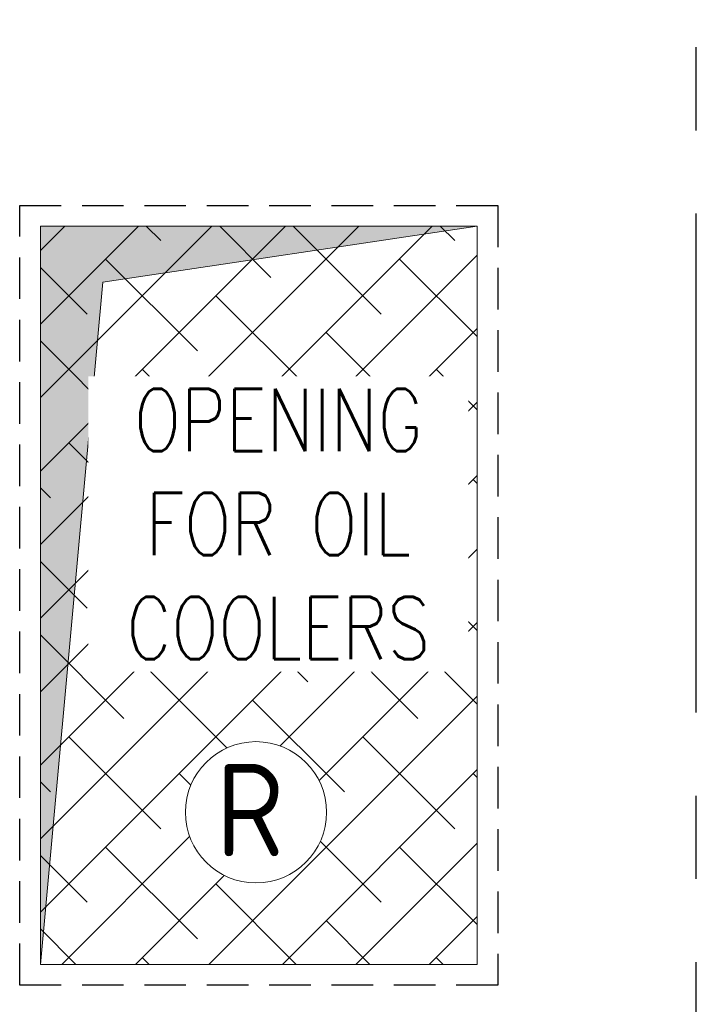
# Model space of a CAD drawing. Extents: x -287416 to 4934791, y -504132 to 1826789.
# Tile 170 of 256: x 521078 to 524333, y 167182 to 171918. Entities that reach past the tile are written whole.
import ezdxf

# ---------------------------------------------------------------- set-up
doc = ezdxf.new("R2010")
doc.units = 0
doc.header["$LTSCALE"] = 800
doc.header["$MEASUREMENT"] = 0
for name, pattern in [('CENTER', [2, 1.25, -0.25, 0.25, -0.25]), ('CENTER2', [1.125, 0.75, -0.125, 0.125, -0.125]), ('HIDDEN', [0.375, 0.25, -0.125])]:
    doc.linetypes.add(name, pattern=pattern)
for name, color, linetype, lineweight in [('A-CHEQUERED PLATE HATCH', 254, 'CONTINUOUS', 5), ('DIM', 4, 'CONTINUOUS', 15), ('Opening', 30, 'CONTINUOUS', 15), ('TEXT', 3, 'CONTINUOUS', 15)]:
    doc.layers.add(name, color=color, linetype=linetype, lineweight=lineweight)
doc.layers.add('GRID', color=8, linetype='CENTER')
doc.layers.add('M_BASE', color=4, linetype='CONTINUOUS')
doc.styles.add('ROMANS', font='ISO9.shx', dxfattribs={"width": 0.8})
doc.styles.add('S3', font='ROMANS1.SHX', dxfattribs={"width": 0.8})

msp = doc.modelspace()

# ---------------------------------------------------------------- hatches: boundary and pattern name
at = {"layer": 'A-CHEQUERED PLATE HATCH', "linetype": 'Continuous'}
h = msp.add_hatch(dxfattribs=at)
h.set_pattern_fill('ANSI38', color=256, scale=2000, angle=180, style=0)
h.paths.add_polyline_path([(521178.3, 170924.2), (521178.3, 167374.2), (523278.3, 167374.2), (523278.3, 170924.2)])
edge = h.paths.add_edge_path(flags=16)
edge.add_arc((522215.1, 168105.5), 339.7, 0, 360)
at = {"layer": 'Opening'}
h = msp.add_hatch(color=5, dxfattribs=at)
h.dxf.hatch_style = 1
h.paths.add_polyline_path([(523278.3, 170924.2), (521178.3, 170924.2), (521178.3, 167374.2), (521478.2, 170655)])

# ---------------------------------------------------------------- linework, layer by layer
at = {"layer": 'A-CHEQUERED PLATE HATCH', "linetype": 'Continuous'}
msp.add_lwpolyline([(521178.3, 170924.2), (523278.3, 170924.2), (523278.3, 167374.2), (521178.3, 167374.2)], close=True, dxfattribs=at)
at = {"layer": 'DIM'}
msp.add_circle((522215.1, 168105.5), 339.7, dxfattribs=at)
at = {"layer": 'GRID', "linetype": 'CENTER2', "ltscale": 4}
msp.add_line((524333.3, 157784.9), (524333.3, 202923.8), dxfattribs=at)
at = {"layer": 'M_BASE', "linetype": 'HIDDEN'}
msp.add_lwpolyline([(523378.3, 167274.2), (521078.3, 167274.2), (521078.3, 171024.2), (523378.3, 171024.2)], close=True, dxfattribs=at)
at = {"layer": 'Opening'}
for p, q in [((523278.3, 170924.2), (521478.2, 170655)), ((521478.2, 170655), (521178.3, 167374.2))]:
    msp.add_line(p, q, dxfattribs=at)
msp.add_lwpolyline([(523278.3, 167374.2), (521178.3, 167374.2), (521178.3, 170924.2), (523278.3, 170924.2)], close=True, dxfattribs=at)

# ---------------------------------------------------------------- texts
at = {"layer": 'TEXT', "style": 'ROMANS'}
msp.add_text('R', height=445.3, dxfattribs=at).set_placement((522021.2, 167894.3))

# ---------------------------------------------------------------- next in the draw order: texts
at = {"layer": 'TEXT', "insert": (522322.4, 170141.6), "char_height": 300, "width": 1708.151, "attachment_point": 2, "style": 'S3', "bg_fill": 3, "box_fill_scale": 1.2, "bg_fill_color": 256, "bg_fill_transparency": 0}
msp.add_mtext('OPENING  FOR OIL  COOLERS', dxfattribs=at)

doc.saveas('drawing.dxf')
